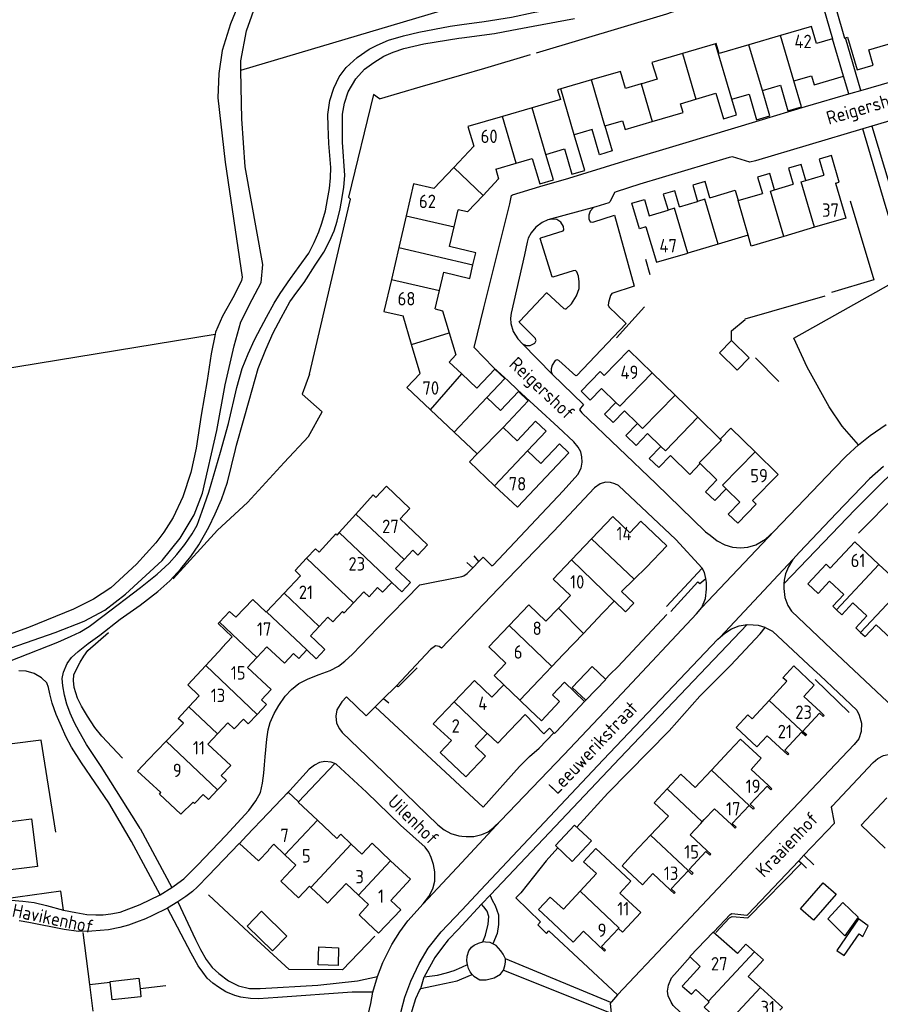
# Model space of a CAD drawing. Header units: metres. Extents: x 226218 to 240385, y 439369 to 449677.
# Tile 32 of 256: x 227918 to 228078, y 440431 to 440614. Entities that reach past the tile are written whole.
import ezdxf

# ---------------------------------------------------------------- set-up
doc = ezdxf.new("R2010")
doc.units = ezdxf.units.M
doc.header["$MEASUREMENT"] = 0
for name, color, linetype in [('DAKRAND', 4, 'Continuous'), ('DAKRAND-BYG', 4, 'Continuous'), ('HEG', 253, 'Continuous'), ('HEK', 253, 'Continuous'), ('HOOFDGEBOUW', 4, 'Continuous'), ('HUISNUMMER', 253, 'Continuous'), ('INSTEEKSLOOT', 153, 'Continuous'), ('KANTSLOOT', 153, 'Continuous'), ('KANTVERH', 253, 'Continuous'), ('RASTER', 253, 'Continuous'), ('SCHUTTING', 253, 'Continuous'), ('STRAATNAAM', 253, 'Continuous'), ('TUSSENMUUR', 253, 'Continuous')]:
    doc.layers.add(name, color=color, linetype=linetype)
doc.styles.get("Standard").update_dxf_attribs({"font": 'iso.shx'})

msp = doc.modelspace()

# ---------------------------------------------------------------- linework, layer by layer
at = {"layer": 'DAKRAND'}
for p, q in [((227980.24, 440522.27), (227977.14, 440518.83)), ((228034.44, 440512.38), (228032.14, 440510.13)), ((228032.14, 440510.13), (228029.77, 440507.8)), ((227979.81, 440505.71), (227981.72, 440507.76)), ((228026.26, 440503.77), (228028.41, 440506.03)), ((228028.41, 440506.03), (228028.42, 440506.04)), ((227952.25, 440493.98), (227955.32, 440497.27)), ((228016.8, 440493.82), (228018.96, 440496.1)), ((228014.46, 440491.36), (228016.8, 440493.82)), ((227951.04, 440488.34), (227949.12, 440486.29)), ((227941.5, 440476.43), (227944.85, 440479.9)), ((228046.6, 440474.5), (228049.89, 440478.03)), ((227969.54, 440468.56), (227969.47, 440468.51)), ((228044.85, 440464.83), (228045.22, 440465.25)), ((228044.61, 440464.55), (228044.85, 440464.83)), ((228032.03, 440458.96), (228035.21, 440462.37)), ((227979.4, 440460.66), (227981.33, 440458.79))]:
    msp.add_line(p, q, dxfattribs=at)
for points in [[(228035.45, 440606.53), (228036.43, 440603.38), (228033.58, 440602.55)], [(227983.95, 440525.38), (227983.45, 440525.83), (227980.24, 440522.27)], [(227977.14, 440518.83), (227976.7, 440518.34), (227976.48, 440518.54), (227973.4, 440515.12)], [(227954.81, 440502.09), (227956.71, 440504.11), (227957.87, 440503.01), (227961.02, 440506.33), (227963.54, 440503.95)], [(227977.78, 440504.09), (227978.05, 440503.83), (227979.81, 440505.71)], [(227957.18, 440499.38), (227954.57, 440501.85), (227954.81, 440502.09)], [(227951.04, 440488.34), (227948.88, 440490.37), (227952.25, 440493.98)], [(228011.82, 440484.85), (228015.27, 440481.28), (228016.33, 440482.31), (228017.28, 440481.32), (228017.68, 440481.71), (228022.89, 440487.3), (228019.13, 440490.88), (228016.89, 440488.54), (228018.24, 440487.26), (228014.84, 440483.69), (228012.67, 440485.75)], [(227944.85, 440479.9), (227948.07, 440483.22), (227947.09, 440484.14), (227949.12, 440486.29)], [(228004.79, 440481.34), (228006.72, 440479.5), (228008.92, 440481.81)], [(228038.28, 440471.02), (228040.83, 440473.76), (228043.55, 440471.22), (228046.6, 440474.5)], [(228035.21, 440462.37), (228038.53, 440465.92), (228035.85, 440468.4), (228038.28, 440471.02)], [(227949.88, 440468.5), (227947.62, 440466.27), (227943.62, 440470.02), (227943.86, 440470.28)], [(227963.91, 440466.43), (227967.64, 440470.34), (227969.54, 440468.56)], [(227964.92, 440460.64), (227963.95, 440459.6), (227964.02, 440459.54), (227962.06, 440457.55), (227958.53, 440460.8), (227959.87, 440462.2)], [(227976.68, 440461.75), (227977.44, 440462.56), (227979.4, 440460.66)], [(228022.05, 440451.88), (228025.12, 440455.17), (228022.72, 440457.4), (228024.98, 440459.84), (228027.65, 440457.36)], [(227971.6, 440452.86), (227969.57, 440450.68), (227966.24, 440453.79), (227969.03, 440456.78)], [(227973.78, 440450.81), (227974.96, 440449.67), (227978.45, 440453.3)], [(228016.95, 440445.99), (228014.3, 440448.45), (228016.49, 440450.8), (228018.94, 440448.53), (228022.05, 440451.88)], [(227982.45, 440445.96), (227980.84, 440447.48), (227982.62, 440449.39)], [(228051.4, 440440.29), (228046.91, 440444.27), (228042.54, 440439.7), (228044.48, 440437.83)], [(228047.27, 440428.32), (228045.21, 440430.23), (228046.16, 440431.22)]]:
    msp.add_lwpolyline(points, dxfattribs=at)
at = {"layer": 'DAKRAND-BYG'}
for p, q in [((228023.12, 440487.53), (228020.61, 440489.93)), ((227934.42, 440434.89), (227934.4, 440435.07))]:
    msp.add_line(p, q, dxfattribs=at)
for points in [[(228050.3, 440554.62), (228053.6, 440551.4), (228051.36, 440549.1), (228048.06, 440552.33), (228050.3, 440554.62)], [(228020.61, 440489.93), (228024.33, 440493.82), (228026.79, 440491.47)], [(228026.79, 440491.47), (228026.84, 440491.42), (228023.12, 440487.53), (228023.12, 440487.53)], [(228020.61, 440457.46), (228024.19, 440461.29), (228021.05, 440464.23), (228017.47, 440460.4), (228020.61, 440457.46)], [(228063.15, 440448.62), (228067.38, 440453.43), (228069.8, 440451.31), (228065.57, 440446.49), (228063.15, 440448.62)], [(228068.27, 440446.71), (228071.06, 440449.8), (228073.94, 440447.07), (228071.41, 440443.54), (228068.27, 440446.71)], [(227962.66, 440448.15), (227967.38, 440443.51), (227964.67, 440440.75), (227959.95, 440445.4), (227962.66, 440448.15)], [(228073.98, 440446.71), (228069.93, 440440.84), (228071.33, 440439.88), (228074.11, 440443.91), (228074.79, 440443.44), (228075.77, 440445.42), (228073.98, 440446.71)], [(227976.93, 440438.01), (227973.19, 440438.16), (227973.33, 440441.5), (227977.02, 440441.33), (227976.93, 440438.01)], [(227934.4, 440435.07), (227939.8, 440435.66), (227940.01, 440433.74)], [(227940.01, 440433.74), (227940.17, 440432.21), (227934.78, 440431.63), (227934.42, 440434.89)]]:
    msp.add_lwpolyline(points, dxfattribs=at)
at = {"layer": 'HEG'}
for p, q in [((228000, 440604.21), (228004.28, 440605.45)), ((228067.72, 440562.92), (228052.8, 440558.61)), ((228034.1, 440560.95), (228028.83, 440555.15)), ((228054.79, 440551.38), (228059.1, 440546.97)), ((227954.44, 440519.23), (227960.03, 440524.42)), ((228038.24, 440503.5), (228029.12, 440493.73)), ((227991.68, 440493.59), (227988.14, 440490.05)), ((228050.18, 440494.08), (228044.41, 440488.28)), ((228027.65, 440492.4), (228026.79, 440491.47)), ((228023.12, 440487.53), (228022.89, 440487.3)), ((228017.14, 440481.46), (228014.42, 440478.59)), ((228012.65, 440477.05), (228010.79, 440475.13)), ((227929.33, 440444.21), (227930.57, 440434.48)), ((227930.57, 440434.48), (227931.21, 440429.48))]:
    msp.add_line(p, q, dxfattribs=at)
for points in [[(227984.65, 440599.75), (227992.26, 440601.96), (228000, 440604.21)], [(227971.58, 440548.38), (227977.68, 440574.38), (227979.25, 440581.03)], [(228072.42, 440580.7), (228076.86, 440565.96), (228068.96, 440563.62)], [(227971.39, 440536.76), (227973.98, 440541.36), (227970.26, 440544.66)], [(228100.26, 440508.69), (228081.15, 440525.91), (228074.01, 440518.72)], [(227936.74, 440476.7), (227932.84, 440480.81), (227931.54, 440482.43), (227930.21, 440484.52), (227929.05, 440486.39), (227928.33, 440487.94), (227927.72, 440489.91), (227927.56, 440491.2), (227927.66, 440492.26)], [(228038.65, 440481.84), (228027.23, 440470.16), (228021.46, 440463.85)], [(227924.29, 440462.88), (227921.54, 440480.1), (227892.47, 440476.4), (227880.78, 440474.66), (227874.28, 440469.04), (227871.24, 440465.65), (227867.11, 440460.32), (227869.17, 440458.29), (227868.37, 440457.22)], [(228017.92, 440459.98), (228015.73, 440457.57), (228010.99, 440451.58)], [(228047.35, 440444.18), (228049.92, 440446.95), (228050.4, 440447.18), (228053.36, 440446.95), (228063.34, 440457.13)], [(228014.71, 440446.2), (228014.16, 440445.6), (228015.81, 440443.98), (228016.23, 440444.51), (228029.07, 440432.53)], [(227983.81, 440443.52), (227977.78, 440437.25), (227967.83, 440437.29)]]:
    msp.add_lwpolyline(points, dxfattribs=at)
at = {"layer": 'HEK'}
for p, q in [((228004.28, 440605.45), (228012.83, 440608.01)), ((228035.15, 440566.92), (228034.33, 440569.76)), ((227971.58, 440548.38), (227970.26, 440544.66)), ((227946.17, 440510.17), (227954.44, 440519.23)), ((227930.25, 440496.82), (227934.14, 440500.18)), ((228055.64, 440499.9), (228056.6, 440501.12)), ((228029.12, 440493.73), (228027.65, 440492.4)), ((228065.9, 440491.39), (228072.23, 440485.22)), ((228038.65, 440481.84), (228044.41, 440488.28)), ((228012.65, 440477.05), (228014.42, 440478.59)), ((227960.27, 440444.16), (227952.75, 440451.21)), ((228014.32, 440448.46), (228015.21, 440447.63)), ((227967.83, 440437.29), (227960.27, 440444.16)), ((227930.57, 440434.48), (227934.42, 440434.89)), ((227940.01, 440433.74), (227944.8, 440434.28))]:
    msp.add_line(p, q, dxfattribs=at)
for points in [[(228013.93, 440608.34), (228038.23, 440615.62), (228039.12, 440615.88), (228050.69, 440619.36), (228050.63, 440619.92), (228065.62, 440624.03)], [(228050.3, 440554.62), (228050.3, 440556.43), (228052.82, 440558.53)], [(227960.03, 440524.42), (227966.88, 440531.86), (227971.39, 440536.76)], [(227927.66, 440492.26), (227928.22, 440493.45), (227928.84, 440494.6), (227929.51, 440495.73), (227930.25, 440496.82)], [(227983.86, 440486.3), (228003.98, 440467.57), (228010.79, 440475.13)], [(228010.99, 440451.58), (228010.06, 440450.64), (228014.71, 440446.2)]]:
    msp.add_lwpolyline(points, dxfattribs=at)
at = {"layer": 'HOOFDGEBOUW'}
for p, q in [((228059.46, 440611.54), (228053.55, 440609.81)), ((228047.33, 440610.01), (228041.16, 440608.2)), ((228041.16, 440608.2), (228035.45, 440606.53)), ((228024.18, 440603.26), (228018.46, 440601.59)), ((228061.95, 440603.09), (228065.19, 440604.04)), ((228033.58, 440602.55), (228033.45, 440602.51)), ((228013.15, 440598.07), (228007.58, 440596.43)), ((227998.49, 440586.94), (228002.23, 440590.88)), ((227994.76, 440582.99), (227998.49, 440586.94)), ((228006.33, 440586.63), (228010.13, 440587.74)), ((228064.15, 440584.49), (228067.53, 440585.49)), ((228058.34, 440582.77), (228061.83, 440583.8)), ((228051.56, 440580.76), (228056.06, 440582.1)), ((228040.59, 440579.6), (228043.98, 440580.6)), ((227989.63, 440577.92), (227988.25, 440571.97)), ((227998.58, 440575.84), (227999.32, 440579.04)), ((228034.97, 440577.93), (228038.47, 440578.97)), ((228065.78, 440575.76), (228060.07, 440574.07)), ((228053.38, 440574.29), (228047.81, 440572.64)), ((227988.25, 440571.97), (227986.87, 440566.03)), ((228047.81, 440572.64), (228042.13, 440570.95)), ((227995.04, 440560.55), (227995.83, 440563.95)), ((227990.64, 440553.88), (227989.07, 440559.25)), ((227992.22, 440548.51), (227990.64, 440553.88)), ((228000, 440548.41), (227997.66, 440550.63)), ((228035.52, 440548.61), (228039.79, 440544.46)), ((228028.73, 440543.08), (228026.04, 440545.7)), ((228039.79, 440544.46), (228044.05, 440540.31)), ((227994.16, 440541.72), (227998.57, 440537.55)), ((228032.76, 440539.16), (228030.33, 440541.53)), ((228044.05, 440540.31), (228048.21, 440536.26)), ((228002.85, 440533.5), (227998.57, 440537.55)), ((228037.14, 440534.89), (228034.65, 440537.31)), ((228047.59, 440528.64), (228044.47, 440531.67)), ((228051.88, 440524.46), (228049.3, 440526.97)), ((228020.47, 440513.7), (228024.22, 440517.65)), ((227987.66, 440512.1), (227989.24, 440513.78)), ((228077.8, 440512.85), (228082.3, 440508.65)), ((227969.95, 440510.75), (227966.89, 440507.5)), ((228071.23, 440507.25), (228068.6, 440509.72)), ((227966.89, 440507.5), (227963.61, 440504.02)), ((228075.53, 440503.24), (228072.92, 440505.67)), ((227963.61, 440504.02), (227963.54, 440503.95)), ((228022.67, 440500), (228026.26, 440503.77)), ((228080.9, 440498.22), (228077.28, 440501.61)), ((228018.96, 440496.1), (228022.67, 440500)), ((227961.77, 440495.51), (227963.66, 440497.51)), ((227960.03, 440493.66), (227961.77, 440495.51)), ((228010.81, 440487.52), (228014.46, 440491.36)), ((228010.81, 440487.52), (228012.67, 440485.75)), ((228008.92, 440481.81), (228011.82, 440484.85)), ((227956.39, 440483.3), (227954.43, 440481.23)), ((227954.43, 440481.23), (227952.65, 440479.34)), ((228004.75, 440481.3), (228004.79, 440481.34)), ((227969.47, 440468.51), (227973.07, 440465.13)), ((227973.07, 440465.13), (227976.68, 440461.75)), ((227967.02, 440458.67), (227964.92, 440460.64)), ((227969.03, 440456.78), (227967.02, 440458.67)), ((227971.87, 440452.6), (227971.6, 440452.86)), ((227973.78, 440450.81), (227971.87, 440452.6)), ((227980.71, 440451.18), (227978.45, 440453.3)), ((227982.62, 440449.39), (227980.71, 440451.18)), ((228041.99, 440435.11), (228044.48, 440437.83)), ((228053.43, 440435.99), (228055.73, 440433.91)), ((228046.02, 440431.35), (228043.64, 440433.57)), ((228046.16, 440431.22), (228046.02, 440431.35))]:
    msp.add_line(p, q, dxfattribs=at)
for points in [[(228073.32, 440617.5), (228069.79, 440616.46), (228071.38, 440611.07), (228071.95, 440611.23), (228073.75, 440605.15), (228076.74, 440606.04), (228075.89, 440608.86)], [(228066.14, 440610.06), (228065.21, 440613.23), (228059.46, 440611.54)], [(228065.19, 440604.04), (228065.69, 440602.33), (228071.16, 440603.94), (228069.11, 440610.93), (228066.14, 440610.06)], [(228075.89, 440608.86), (228081.66, 440610.58), (228081.31, 440611.75)], [(228053.55, 440609.81), (228048, 440608.18), (228047.45, 440610.05), (228047.33, 440610.01)], [(228033.45, 440602.51), (228030.53, 440601.65), (228029.59, 440604.85), (228024.18, 440603.26)], [(228056.05, 440601.29), (228059.42, 440602.28), (228060.81, 440597.52), (228063.36, 440598.27), (228061.95, 440603.09)], [(228018.46, 440601.59), (228017.87, 440601.41), (228018.4, 440599.61), (228013.15, 440598.07)], [(228050.37, 440599.66), (228053.59, 440600.6), (228054.99, 440595.84), (228057.44, 440596.56), (228056.05, 440601.29)], [(228035.52, 440595.48), (228041.28, 440597.17), (228040.79, 440598.83), (228043.67, 440599.68)], [(228043.67, 440599.68), (228047.4, 440600.77), (228048.8, 440596.01), (228051.23, 440596.73), (228050.37, 440599.66)], [(228007.58, 440596.43), (228001.15, 440594.55), (228002.23, 440590.88)], [(228026.7, 440594.67), (228028.07, 440590), (228025.67, 440589.29), (228024.3, 440593.98), (228020.98, 440593.01)], [(228026.7, 440594.67), (228029.96, 440595.63), (228030.44, 440593.99), (228035.52, 440595.48)], [(228015.7, 440589.37), (228019.14, 440590.38), (228020.52, 440585.65), (228022.93, 440586.36), (228020.98, 440593.01)], [(228010.13, 440587.74), (228013.15, 440588.63), (228014.55, 440583.85), (228017.1, 440584.6), (228015.7, 440589.37)], [(228069.7, 440583.99), (228070.4, 440584.2), (228068.93, 440589.13), (228066.65, 440588.46), (228067.53, 440585.49)], [(228006.33, 440586.63), (228006.87, 440584.79), (228003.96, 440581.72)], [(228064.15, 440584.49), (228063.27, 440587.49), (228060.94, 440586.8), (228061.83, 440583.8)], [(228058.34, 440582.77), (228057.44, 440585.81), (228055.16, 440585.13), (228056.06, 440582.1)], [(227994.76, 440582.99), (227991.02, 440583.87), (227989.63, 440577.92)], [(228046.26, 440581.28), (228045.36, 440584.29), (228043.09, 440583.61), (228043.98, 440580.6)], [(228069.7, 440583.99), (228071.62, 440577.49), (228065.78, 440575.76)], [(228003.96, 440581.72), (228001.05, 440578.64), (227999.32, 440579.04)], [(228040.59, 440579.6), (228039.71, 440582.58), (228037.58, 440581.95), (228038.47, 440578.97)], [(228046.26, 440581.28), (228050.99, 440582.68), (228051.56, 440580.76)], [(228034.35, 440575.83), (228033.15, 440575.48), (228031.74, 440580.24), (228034.08, 440580.94), (228034.97, 440577.93)], [(228002.07, 440568.76), (228002.6, 440571.02), (227997.72, 440572.15), (227998.58, 440575.84)], [(228034.35, 440575.83), (228036.3, 440569.23), (228042.13, 440570.95)], [(228060.07, 440574.07), (228053.98, 440572.26), (228053.38, 440574.29)], [(227995.83, 440563.95), (227996.63, 440567.37), (228001.49, 440566.24), (228002.07, 440568.76)], [(227986.87, 440566.03), (227985.49, 440560.08), (227989.07, 440559.25)], [(227995.04, 440560.55), (227996.42, 440560.16), (227997.66, 440556.06)], [(227997.66, 440556.06), (227998.91, 440551.96), (227997.66, 440550.63)], [(228026.54, 440548.12), (228031.15, 440552.86), (228035.52, 440548.61)], [(227992.22, 440548.51), (227989.75, 440545.9), (227994.16, 440541.72)], [(228004.66, 440544), (228008.01, 440547.54), (228006.16, 440549.29), (228002.81, 440545.75), (228000, 440548.41)], [(228026.54, 440548.12), (228025.79, 440548.85), (228022.24, 440545.17), (228023.94, 440543.53), (228026.04, 440545.7)], [(228007.69, 440538.4), (228012.4, 440543.39), (228010.58, 440545.12), (228007.23, 440541.58), (228004.66, 440544)], [(228030.33, 440541.53), (228028.2, 440539.32), (228026.59, 440540.87), (228028.73, 440543.08)], [(228012.25, 440534.03), (228015.73, 440537.71), (228013.75, 440539.58), (228010.3, 440535.94), (228007.69, 440538.4)], [(228034.65, 440537.31), (228032.49, 440535.08), (228030.59, 440536.91), (228032.76, 440539.16)], [(228048.21, 440536.26), (228050.16, 440538.26), (228054.69, 440533.86)], [(228006.13, 440527.55), (228010.38, 440523.54), (228019.98, 440533.69), (228018.23, 440535.35), (228014.74, 440531.67), (228012.25, 440534.03)], [(228002.85, 440533.5), (228001.43, 440532.01), (228006.13, 440527.55)], [(228038.91, 440533.17), (228036.74, 440530.92), (228034.97, 440532.64), (228037.14, 440534.89)], [(228054.69, 440533.86), (228059.01, 440529.66), (228054.24, 440524.76)], [(228044.47, 440531.67), (228042.52, 440529.66), (228038.91, 440533.17)], [(228049.3, 440526.97), (228047.17, 440524.77), (228045.45, 440526.43), (228047.59, 440528.64)], [(227983.95, 440525.38), (227985.93, 440527.48), (227990.31, 440523.31), (227988.49, 440521.38)], [(228054.24, 440524.76), (228054.91, 440524.12), (228051.45, 440520.53), (228049.7, 440522.21), (228051.88, 440524.46)], [(227989.24, 440513.78), (227990.88, 440515.51), (227991.82, 440514.62), (227993.63, 440516.53), (227988.49, 440521.38)], [(228024.22, 440517.65), (228028.16, 440521.79), (228031.35, 440518.75), (228033.4, 440520.91), (228038.21, 440516.34), (228034.44, 440512.38)], [(228077.8, 440512.85), (228073.3, 440517.06), (228068.73, 440512.16), (228067.93, 440512.9)], [(227973.4, 440515.12), (227972.71, 440515.78), (227971.06, 440514.03)], [(227971.06, 440514.03), (227968.9, 440511.74), (227969.95, 440510.75)], [(228020.47, 440513.7), (228017.05, 440510.11), (228020.25, 440507.07), (228018.02, 440504.73)], [(227986.93, 440509.5), (227988.81, 440507.72), (227990.46, 440509.47), (227987.66, 440512.1)], [(228067.93, 440512.9), (228064.54, 440509.26), (228066.48, 440507.45), (228068.6, 440509.72)], [(227981.72, 440507.76), (227982.7, 440506.83), (227984.3, 440508.53), (227985.21, 440507.67), (227986.93, 440509.5)], [(228029.77, 440507.8), (228032.06, 440505.63), (228030.53, 440504.03), (228028.42, 440506.04)], [(228071.23, 440507.25), (228069.18, 440505.05), (228069.89, 440504.39)], [(228069.89, 440504.39), (228070.88, 440503.47), (228072.92, 440505.67)], [(227973.4, 440501.29), (227975.02, 440503.02), (227975.95, 440502.15), (227977.78, 440504.09)], [(228018.02, 440504.73), (228015.67, 440502.26), (228012.48, 440505.3), (228008.82, 440501.46)], [(228075.53, 440503.24), (228073.46, 440501.02), (228074.38, 440500.16)], [(227972.72, 440498.65), (227971.76, 440499.55), (227973.4, 440501.29)], [(228008.82, 440501.46), (228005.02, 440497.46), (228008.22, 440494.42), (228006.03, 440492.12), (228007.83, 440490.4)], [(228074.38, 440500.16), (228075.21, 440499.39), (228077.28, 440501.61)], [(227957.18, 440499.38), (227955.26, 440497.33), (227955.32, 440497.27)], [(227971.09, 440496.91), (227972.82, 440495.27), (227974.46, 440497.01), (227972.72, 440498.65)], [(227963.66, 440497.51), (227966.92, 440494.44), (227968.62, 440496.25), (227969.6, 440495.33), (227971.09, 440496.91)], [(227961.81, 440484.86), (227963.58, 440486.74), (227962.65, 440487.61), (227964.44, 440489.5), (227960.03, 440493.66)], [(228057.34, 440487.48), (228060.64, 440491.05), (228059.9, 440491.73), (228061.93, 440493.92), (228065.73, 440490.35), (228063.76, 440488.21), (228066.87, 440485.33)], [(228007.83, 440490.4), (228005.63, 440488.09), (228002.35, 440491.22), (227998.56, 440487.24)], [(228060.08, 440478), (228056.93, 440480.91), (228055.02, 440478.85), (228051.17, 440482.42), (228053.36, 440484.78), (228054.15, 440484.05), (228057.34, 440487.48)], [(227998.56, 440487.24), (227994.65, 440483.13), (227998.07, 440480.01), (227995.96, 440477.8), (228000.75, 440473.24), (228004.44, 440477.11), (228002.51, 440478.94), (228004.75, 440481.3)], [(227956.39, 440483.3), (227957.56, 440482.2), (227959.26, 440484), (227960.18, 440483.13), (227961.81, 440484.86)], [(228066.87, 440485.33), (228067.6, 440484.65), (228067.42, 440484.46), (228066.69, 440485.14), (228063.58, 440481.77), (228064.31, 440481.1), (228064.23, 440481.02)], [(228049.89, 440478.03), (228052, 440480.29), (228055.86, 440476.7), (228053.94, 440474.63), (228057.11, 440471.67)], [(228064.23, 440481.02), (228064.11, 440480.88), (228063.37, 440481.55), (228060.26, 440478.19), (228060.99, 440477.51), (228060.81, 440477.32), (228060.08, 440478)], [(227954.47, 440470.79), (227956.12, 440472.54), (227955.14, 440473.46), (227956.91, 440475.33), (227952.65, 440479.34)], [(227943.86, 440470.28), (227939.51, 440474.31), (227941.5, 440476.43)], [(227949.88, 440468.5), (227950.16, 440468.24), (227951.77, 440469.95), (227952.78, 440469), (227954.47, 440470.79)], [(228057.11, 440471.67), (228057.84, 440470.99), (228057.66, 440470.8), (228056.93, 440471.48), (228053.79, 440468.12), (228054.52, 440467.44), (228054.32, 440467.22), (228053.59, 440467.9)], [(228079.27, 440469.29), (228074.46, 440464.24), (228078.97, 440459.94)], [(228050.27, 440464.34), (228047.11, 440467.28), (228045.22, 440465.25)], [(228053.59, 440467.9), (228050.45, 440464.53), (228051.18, 440463.85), (228051, 440463.66), (228050.27, 440464.34)], [(227913.93, 440464.66), (227919.73, 440465.39), (227920.86, 440456.5), (227913.81, 440455.61), (227913.33, 440459.4), (227910.45, 440459.04), (227909.81, 440464.14)], [(227959.87, 440462.2), (227963.88, 440466.45), (227963.91, 440466.43)], [(228044.61, 440464.55), (228042.61, 440462.4), (228045.71, 440459.49)], [(227981.33, 440458.79), (227983.26, 440460.85), (227986.73, 440457.59)], [(228038.87, 440452.17), (228035.65, 440455.17), (228033.7, 440453.09), (228029.88, 440456.65), (228032.03, 440458.96)], [(228045.71, 440459.49), (228046.45, 440458.81), (228046.27, 440458.62), (228045.54, 440459.3), (228042.4, 440455.94), (228043.13, 440455.26), (228042.92, 440455.04), (228042.19, 440455.72)], [(227986.73, 440457.59), (227990.44, 440454.11), (227986.75, 440450.17)], [(228027.65, 440457.36), (228031.52, 440453.74), (228029.47, 440451.54), (228032.63, 440448.58)], [(228042.19, 440455.72), (228039.05, 440452.36), (228039.79, 440451.68), (228039.61, 440451.49), (228038.87, 440452.17)], [(227986.75, 440450.17), (227988.61, 440448.42), (227984.46, 440444.09), (227982.45, 440445.96)], [(228029.22, 440444.96), (228029.96, 440444.27), (228033.36, 440447.9), (228032.63, 440448.58)], [(228022.68, 440444.42), (228020.79, 440442.39), (228016.95, 440445.99)], [(228022.68, 440444.42), (228026.63, 440440.73), (228026.81, 440440.92), (228026.08, 440441.6), (228029.22, 440444.96)], [(228054.62, 440440.57), (228052.99, 440442.04), (228051.4, 440440.29)], [(228053.43, 440435.99), (228056.25, 440439.09), (228054.62, 440440.57)], [(228041.99, 440435.11), (228041.11, 440434.15), (228042.81, 440432.66), (228043.64, 440433.57)], [(228055.73, 440433.91), (228059.8, 440430.22), (228059.32, 440429.7)]]:
    msp.add_lwpolyline(points, dxfattribs=at)
at = {"layer": 'INSTEEKSLOOT'}
msp.add_lwpolyline([(227958.98, 440618.88), (227958.7, 440618.3), (227956.88, 440613.72), (227955.31, 440608.75), (227954.67, 440604.47), (227954.53, 440599.92), (227955.88, 440587.9), (227959.02, 440566.44)], dxfattribs=at)
at = {"layer": 'KANTSLOOT'}
for points in [[(227958.82, 440606.81), (227959.87, 440612.4), (227961.83, 440618.01), (227964.42, 440622.29), (227968.11, 440627.47), (227969.61, 440629.77)], [(227900.94, 440492.08), (227924.14, 440500.17), (227929.57, 440502.26), (227933.42, 440504.31), (227937.28, 440507.31), (227944.15, 440513.59), (227947.49, 440517.77), (227950.08, 440522.13), (227951.66, 440526.13), (227954.29, 440537.84), (227955.86, 440546.4), (227957.53, 440553.62), (227958.79, 440558.14), (227960.92, 440562.3), (227962.58, 440565.44), (227962.87, 440568.81), (227959.6, 440587.02), (227958.99, 440596.02), (227958.83, 440601.92), (227958.82, 440605.07), (227958.82, 440606.81)], [(227959.02, 440566.44), (227958.89, 440565.81), (227957.55, 440563.04), (227955.39, 440559.18), (227954.09, 440556.18), (227954.02, 440555.82), (227953.28, 440552.13), (227952.52, 440547.15), (227951.37, 440540.68), (227950.44, 440534.53), (227949.46, 440530.04), (227947.98, 440525.46), (227946.16, 440521.61), (227944.45, 440518.87), (227942.93, 440516.92), (227939.34, 440512.91), (227934.55, 440508.51), (227931.32, 440506.39), (227927.56, 440504.49), (227919.17, 440501.08), (227895.97, 440492.71)]]:
    msp.add_lwpolyline(points, dxfattribs=at)
at = {"layer": 'KANTVERH'}
for p, q in [((228064.93, 440625.76), (228069.11, 440610.93)), ((228074.44, 440601.3), (228071.54, 440611.11)), ((228072.18, 440600.65), (228071.16, 440603.94)), ((228055.47, 440595.68), (228064.08, 440598.29)), ((228014.58, 440583.4), (228019.95, 440584.94)), ((228025.01, 440579.58), (228016.03, 440577.15)), ((228010.38, 440545.41), (228008.66, 440547.11)), ((228044.76, 440504.84), (228058.28, 440519.09)), ((228000.92, 440513.24), (228002.07, 440512.24)), ((228003.18, 440513.39), (228002.32, 440514.46)), ((228048.16, 440499.29), (228061.72, 440513.77)), ((228044.82, 440512.17), (228038.15, 440505)), ((227988.14, 440490.05), (227987.8, 440490.22)), ((227985.4, 440487.82), (227986.39, 440487.06)), ((227969.54, 440468.56), (227976.3, 440475.73)), ((227940, 440463.59), (227945.93, 440452.59)), ((228000, 440457.26), (228007.22, 440465)), ((227958.49, 440460.78), (227952.68, 440454.77)), ((228063.82, 440458.6), (228065.67, 440456.83)), ((227992.78, 440449.53), (228000, 440457.26)), ((228003.66, 440449.46), (228005.35, 440451.19)), ((227992.38, 440433.73), (227992.99, 440435.91))]:
    msp.add_line(p, q, dxfattribs=at)
for points in [[(228000, 440613.58), (228004.17, 440614.18), (228009.3, 440614.98), (228013.3, 440615.83), (228021.02, 440617.29), (228030.66, 440619.43), (228038.4, 440621.14), (228046.54, 440623.28), (228054.86, 440625.6), (228065.74, 440628.66), (228075.42, 440631.73), (228088.04, 440635.84), (228090.61, 440636.82), (228095, 440638.51), (228103.26, 440641.75), (228108.54, 440643.75), (228112.11, 440645.1), (228120.07, 440648.03), (228124.57, 440649.61), (228126.99, 440650.42), (228130.06, 440651.3), (228133.63, 440652.21), (228136.18, 440652.75)], [(228000, 440611.13), (228006.07, 440611.92), (228009.36, 440612.53), (228013.29, 440613.29), (228021.05, 440614.72)], [(227963.59, 440558.98), (227965.01, 440561.6), (227966.12, 440563.42), (227968.04, 440566.24), (227969.69, 440568.44), (227971.46, 440570.91), (227972.44, 440572.94), (227973.33, 440574.92), (227973.89, 440576.51), (227974.57, 440578.82), (227974.98, 440580.97), (227975.33, 440583.02), (227975.51, 440584.97), (227975.55, 440586.92), (227975.2, 440591.38), (227975.07, 440594.64), (227975.03, 440596.81), (227975.38, 440599.44), (227976.13, 440601.7), (227977.11, 440603.84), (227978.43, 440605.57), (227980.5, 440607.44), (227982.75, 440609.01), (227984.2, 440609.77), (227986.34, 440610.67), (227989.12, 440611.51), (227992, 440612.16), (227997.82, 440613.26), (228000, 440613.58)], [(228064.08, 440598.29), (228072.59, 440600.77), (228074.44, 440601.3), (228085.54, 440604.53), (228112.65, 440612.63)], [(227977.74, 440596.84), (227978.11, 440598.91), (227978.82, 440601.01), (227980.25, 440603.49), (227981.88, 440605.26), (227983.6, 440606.54), (227985.44, 440607.71), (227987.22, 440608.41), (227989.2, 440609.11), (227992.93, 440610.01), (227999.45, 440611.06), (228000, 440611.13)], [(227960.37, 440543.44), (227962.04, 440549.43), (227963.44, 440552.95), (227964.84, 440556.07), (227966.32, 440558.88), (227967.95, 440561.84), (227969.24, 440563.65), (227970.63, 440565.48), (227972.68, 440568.69), (227974.26, 440571.12), (227975.33, 440573.2), (227976.17, 440575.09), (227976.73, 440576.9), (227977.32, 440579.18), (227977.69, 440581.34), (227978.01, 440583.24), (227978.16, 440585.4), (227977.74, 440591.64), (227977.74, 440596.84)], [(228019.95, 440584.94), (228030.19, 440588.12), (228041.22, 440591.41), (228055.47, 440595.68)], [(228085.3, 440597.26), (228076.46, 440594.63), (228074.77, 440594.13), (228054.77, 440588.18), (228053.72, 440587.93), (228050.48, 440588.89), (228049.84, 440588.77), (228033.19, 440583.78)], [(228089.82, 440543.93), (228083.48, 440564.98), (228082.91, 440566.9), (228078.97, 440580), (228074.77, 440594.13)], [(228076.46, 440594.63), (228084.91, 440566.59), (228085.07, 440566.05), (228091.52, 440544.46)], [(228008.66, 440547.11), (228005.92, 440549.63), (228002.32, 440553.36), (228004.13, 440560.72), (228008.93, 440580.13), (228009.24, 440581.7), (228009.43, 440581.83), (228014.58, 440583.4)], [(228033.19, 440583.78), (228028.81, 440582.4), (228028.5, 440582.27), (228027.69, 440580.57), (228027.41, 440580.35), (228025.01, 440579.58), (228024.54, 440579.43), (228023.95, 440578.79), (228023.69, 440578), (228023.71, 440577.34), (228023.95, 440576.79), (228024.11, 440576.78), (228024.41, 440576.74), (228028.45, 440578.02), (228032.13, 440564.81), (228028.01, 440563.4), (228027.73, 440563.06), (228027.38, 440561.76), (228027.31, 440561.17)], [(228011.33, 440554.02), (228011.98, 440553.68), (228012.77, 440553.7), (228013.61, 440554.14), (228013.88, 440554.66), (228013.77, 440554.92), (228013.72, 440555.04), (228010.69, 440558.06), (228010.8, 440558.26), (228015.77, 440563.52), (228015.89, 440563.56), (228019.02, 440560.6), (228019.27, 440560.55), (228019.44, 440560.52), (228020.45, 440561.49), (228021.39, 440562.99), (228021.89, 440564.34), (228021.87, 440565.58), (228021.74, 440566.66), (228021.48, 440567.43), (228021.19, 440567.68), (228020.78, 440567.64), (228016.96, 440566.47), (228016.83, 440566.53), (228014.64, 440573.66), (228014.76, 440573.79), (228018.88, 440575.09), (228019.03, 440575.28), (228018.99, 440575.9), (228018.45, 440576.71), (228017.74, 440577.22), (228016.98, 440577.27)], [(228016.98, 440577.27), (228016.03, 440577.15), (228015.02, 440576.65), (228013.83, 440575.8), (228012.92, 440574.7), (228012.37, 440573.76), (228012.19, 440572.99), (228011.72, 440570.6)], [(228011.72, 440570.6), (228009.18, 440559.73), (228009.1, 440558.81), (228009.15, 440557.82), (228009.61, 440556.32), (228010.43, 440554.96), (228011.33, 440554.02), (228016.87, 440548.38), (228022.7, 440542.68), (228022.48, 440542.42), (228022.15, 440542.01), (228021.98, 440541.69), (228022.38, 440541.14), (228036.17, 440527.95), (228045.42, 440518.97), (228046.3, 440518.34), (228047.64, 440517.27), (228049.04, 440516.49), (228050.48, 440516.09), (228051.98, 440515.98), (228053.32, 440516.08), (228054.84, 440516.52), (228056.67, 440517.6), (228058.28, 440519.09), (228065.33, 440526.49), (228069.42, 440530.75), (228071.68, 440533.08), (228074.01, 440535.2), (228076.13, 440536.92), (228079.15, 440538.94)], [(228027.31, 440561.17), (228027.4, 440561.02), (228027.44, 440560.95), (228030.53, 440557.92), (228030.57, 440557.75), (228021.45, 440548.1), (228021.27, 440548.02), (228018.11, 440550.91), (228017.79, 440551.01), (228017.44, 440550.93), (228016.84, 440550.03), (228016.65, 440549.36), (228016.67, 440548.83), (228016.87, 440548.38)], [(227956.52, 440539.14), (227958.04, 440545.86), (227959.07, 440549.4), (227960.14, 440552.18), (227961.37, 440554.76), (227962.6, 440557.12), (227963.59, 440558.98)], [(228000, 440510.63), (228000.38, 440510.71), (228001.01, 440511.16), (228002.07, 440512.24), (228003.18, 440513.39), (228003.99, 440514.21), (228005.58, 440512.6), (228005.83, 440512.73), (228018.89, 440526.62), (228021.64, 440529.64), (228022.27, 440530.84), (228022.47, 440531.94), (228022.41, 440532.92), (228022.19, 440533.84), (228021.68, 440534.72), (228020.87, 440535.73), (228017.97, 440538.5), (228010.38, 440545.41)], [(227940, 440463.59), (227939.5, 440464.43), (227932.73, 440475.14), (227929.99, 440479.28), (227928.62, 440481.66), (227927.77, 440483.33), (227926.99, 440485.09), (227926.33, 440486.82), (227925.88, 440488.45), (227925.6, 440490.24), (227925.49, 440491.58), (227925.7, 440492.77), (227926.38, 440494.38), (227927.19, 440495.51), (227928.45, 440496.64), (227930.31, 440498.09), (227932.52, 440499.65), (227936.31, 440502.64), (227939.99, 440505.24), (227943.3, 440507.84), (227945.55, 440509.83), (227947.62, 440512.07), (227949.44, 440514.37), (227950.96, 440516.53), (227952.8, 440519.79), (227954.02, 440522.32), (227955.17, 440525), (227956.28, 440528.21), (227957.77, 440534.3), (227958, 440535.13), (227959.27, 440539.74), (227960.37, 440543.44)], [(227910.08, 440492.66), (227924.66, 440498.37), (227927.15, 440499.48), (227928.77, 440500.21), (227930.5, 440501.25), (227933.07, 440503.19), (227940.11, 440508.54), (227943.19, 440511.02), (227945.45, 440513.09), (227946.83, 440514.69), (227948.35, 440516.57), (227949.7, 440518.56), (227950.62, 440520.21), (227951.56, 440522.83), (227952.82, 440526.32), (227954.99, 440533.79), (227956.52, 440539.14)], [(228106.52, 440487.29), (228104.61, 440493.82), (228100.26, 440508.69), (228097.73, 440517.35), (228095.48, 440525.05), (228092.07, 440536.19), (228089.4, 440535.22), (228086.88, 440534.14), (228084.75, 440533.02), (228082.91, 440531.85), (228080.91, 440530.41), (228080.5, 440530.05), (228078.75, 440528.53), (228073.35, 440523.13), (228060.07, 440509.24)], [(228078.66, 440531.13), (228076.03, 440528.83), (228069.91, 440522.43), (228063, 440515.13), (228061.72, 440513.77)], [(228029.89, 440488.86), (228043.78, 440503.63), (228044.76, 440504.84), (228045.44, 440506.52), (228045.66, 440508.23), (228045.63, 440509.48), (228045.52, 440510.23), (228045.26, 440511.38), (228044.82, 440512.17), (228039.91, 440517.53), (228029.24, 440527.58), (228028.55, 440527.92), (228027.71, 440528.14), (228026.82, 440528.19), (228025.81, 440527.93), (228024.77, 440527.18), (228017.11, 440519.01), (228006.84, 440508.37), (228000, 440501.2)], [(228061.72, 440513.77), (228060.92, 440512.41), (228060.36, 440511.1), (228060.1, 440509.91), (228060.07, 440509.24), (228060.04, 440508.34), (228060.26, 440506.7), (228060.8, 440505.2), (228061.49, 440504.16), (228068.93, 440497.03), (228082.49, 440484.29), (228091.64, 440475.64), (228092.61, 440474.73), (228093.22, 440474.36), (228093.9, 440474.29), (228094.85, 440474.71), (228095.55, 440475.55), (228095.56, 440476.04), (228092.13, 440479.26)], [(227965, 440485.07), (227965.86, 440486.51), (227967.07, 440488.29), (227968.24, 440489.54), (227969.64, 440490.63), (227971.36, 440491.52), (227973.41, 440492.3), (227975.43, 440493.09), (227977, 440493.91), (227978.21, 440494.83), (227979.61, 440496.14), (227984.27, 440501), (227992.17, 440509.03), (228000, 440510.63)], [(228038.96, 440504.09), (228044.05, 440509.59), (228044.37, 440509.3), (228045.52, 440510.23)], [(228000, 440501.2), (227996.19, 440497.21), (227995.78, 440497.57), (227995.44, 440497.64), (227995.08, 440497.7), (227994.19, 440496.98), (227987.8, 440490.22), (227987.63, 440490.04), (227985.4, 440487.82), (227983.86, 440486.3)], [(228000, 440448.38), (228003.46, 440452.07), (228026.37, 440476.38), (228047.74, 440498.93), (228048.16, 440499.29), (228049.03, 440500.04), (228050.31, 440500.86), (228051.71, 440501.41), (228053.2, 440501.67), (228054.36, 440501.59), (228055.28, 440501.52), (228056.52, 440501.16), (228056.6, 440501.12)], [(228053.2, 440501.67), (228029.48, 440476.74), (228005.35, 440451.19), (228005.28, 440451.07), (228005.68, 440450.24), (228006.24, 440449.22), (228006.82, 440447.47), (228006.85, 440445.68), (228006.57, 440443.98), (228005.81, 440442.08), (228005.3, 440442.31), (228004.42, 440442.39), (228003.95, 440442.43)], [(228056.6, 440501.12), (228057.93, 440500.43), (228065.57, 440493.27), (228066.83, 440492.14), (228073.67, 440485.69), (228074.13, 440484.71), (228074.54, 440483.26), (228074.47, 440481.72), (228074.02, 440480.32), (228073.16, 440479.29), (228054.84, 440459.95), (228038.65, 440442.78), (228029.07, 440432.53)], [(227943.75, 440451.22), (227938.43, 440461.19), (227934.16, 440468.38), (227929.09, 440475.83), (227927.23, 440478.75), (227926.17, 440480.76), (227925.33, 440482.61), (227924.36, 440484.87), (227923.59, 440486.97), (227923.17, 440488.7), (227922.93, 440489.93), (227922.61, 440490.79), (227921.63, 440491.73), (227920.27, 440492.53), (227918.75, 440492.96), (227917.42, 440493.03)], [(227983.86, 440486.3), (227982.18, 440484.62), (227978.51, 440488.15), (227977.65, 440487.25), (227976.69, 440485.73), (227976.52, 440484.52), (227976.66, 440483.27), (227977.17, 440482.16), (227977.68, 440481.49), (227985.4, 440474.08), (227995.53, 440464.28), (227996.7, 440463.37), (227997.96, 440462.69), (227999.45, 440462.22), (228000, 440462.16)], [(228000, 440462.16), (228000.82, 440462.08), (228002.24, 440462.13), (228003.76, 440462.47), (228004.9, 440462.96), (228005.88, 440463.71), (228007.22, 440465), (228019.04, 440477.36), (228029.89, 440488.86)], [(227945.93, 440452.59), (227946.37, 440452.87), (227948.15, 440454.21), (227950.74, 440456.75), (227956, 440462.26), (227960.3, 440466.94), (227961.62, 440468.73), (227962.48, 440470.31), (227962.85, 440472.03), (227963.06, 440473.92), (227963.23, 440475.48), (227963.34, 440476.96), (227963.64, 440480.29), (227963.91, 440482.03), (227964.27, 440483.35), (227965, 440485.07)], [(228046.99, 440444.29), (228050.05, 440447.52), (228050.34, 440447.72), (228053.19, 440447.41), (228053.37, 440447.52), (228062.83, 440457.55), (228063.82, 440458.6), (228069.48, 440464.6), (228069.53, 440464.72), (228068.98, 440467.59), (228069.07, 440467.75), (228076.72, 440475.93), (228077.56, 440476.66), (228078.67, 440477.2), (228079.8, 440477.47), (228081.1, 440477.5), (228082.49, 440477.13), (228083.55, 440476.47)], [(227976.3, 440475.73), (227975.65, 440475.99), (227974.48, 440476.12), (227973.45, 440475.89), (227972.52, 440475.42), (227971.51, 440474.68), (227967.37, 440470.05)], [(227983.42, 440433.06), (227984.29, 440435.99), (227985.29, 440438.61), (227985.94, 440439.94), (227986.98, 440441.97), (227988.42, 440444.3), (227989.96, 440446.38), (227992.78, 440449.53), (227993.84, 440450.9), (227994.62, 440452.32), (227994.98, 440453.77), (227994.97, 440455.52), (227994.72, 440456.87), (227994.3, 440458.19), (227993.85, 440459.18), (227993.15, 440460.12), (227988.6, 440464.22), (227982.23, 440470.34), (227976.58, 440475.62), (227976.3, 440475.73)], [(228062.83, 440457.55), (228063.34, 440457.13), (228064.27, 440456.18)], [(227950.69, 440452.71), (227950.76, 440452.78), (227952.68, 440454.77)], [(227950.69, 440452.71), (227949.78, 440451.81), (227948.55, 440450.92), (227947.05, 440449.88), (227945.13, 440448.74), (227942.32, 440447.33), (227941, 440446.74), (227939.34, 440446.09), (227937.84, 440445.57), (227936.21, 440445.13), (227934.11, 440444.7), (227930.99, 440444.42), (227928.51, 440444.4), (227925.83, 440444.75), (227919.28, 440446.05), (227917.45, 440446.36)], [(227940.02, 440449.43), (227943.75, 440451.22), (227945.93, 440452.59)], [(227925.73, 440448.34), (227925.25, 440451.91), (227911.78, 440450.03)], [(227915.95, 440450.21), (227918.12, 440450.05), (227920.24, 440449.8), (227922.55, 440449.22), (227925.73, 440448.34), (227928, 440447.9), (227930.06, 440447.57), (227931.76, 440447.47), (227933.13, 440447.51), (227934.55, 440447.66), (227936.26, 440448.01), (227940.02, 440449.43)], [(227983.42, 440433.06), (227979.58, 440433.03), (227965.68, 440432.03), (227962.09, 440431.8), (227960.6, 440431.87), (227958.77, 440432.11), (227957.66, 440432.42), (227956.02, 440433.12), (227954.64, 440433.96), (227953.54, 440434.75), (227952.51, 440435.69), (227951.69, 440436.78), (227950.86, 440437.99), (227949.52, 440440.32), (227945.13, 440448.74)], [(227947.05, 440449.88), (227950.35, 440442.86), (227951.25, 440441.03), (227952.32, 440439.15), (227953.44, 440437.66), (227954.72, 440436.55), (227956.49, 440435.17), (227958.37, 440434.24), (227960.44, 440433.74), (227962.4, 440433.72), (227973.14, 440434.38), (227980.56, 440435.2), (227984.29, 440435.99)], [(228003.95, 440442.43), (228004.41, 440443.67), (228004.93, 440445.77), (228005.03, 440447.2), (228004.71, 440448.14), (228004.12, 440448.97), (228003.66, 440449.46), (228000, 440445.52)], [(227992.78, 440379.09), (227992.68, 440379.89), (227990.17, 440400.03), (227989.95, 440401.83), (227988.39, 440414.85), (227987.89, 440421.59), (227987.86, 440423.81), (227988.17, 440426.29), (227988.68, 440429.48), (227989.39, 440432.13), (227990.47, 440435.11), (227992.08, 440438.42), (227993.75, 440441.28), (227996.17, 440444.29), (228000, 440448.38)], [(228000, 440445.52), (227999.38, 440444.84), (227997.47, 440442.8), (227996.4, 440441.48), (227994.98, 440439.53), (227992.99, 440435.91), (227995.45, 440436.22), (227997.16, 440436.65), (227998.57, 440437.12), (228000, 440437.75)], [(228000, 440437.75), (228001.05, 440438.21), (228000.95, 440438.9), (228001.01, 440439.78), (228001.34, 440440.76), (228001.78, 440441.44), (228002.33, 440441.81), (228003.09, 440442.17), (228003.95, 440442.43)], [(228027.78, 440431.1), (228008.16, 440439.29), (228007.7, 440440.13), (228007.29, 440440.78), (228006.86, 440441.27), (228006.39, 440441.76), (228005.81, 440442.08)], [(228077.29, 440405.35), (228059.29, 440414.08), (228053.78, 440416.91), (228053.38, 440417.2), (228046.18, 440424.1), (228039.4, 440430.58), (228039.02, 440431.2), (228038.51, 440432.36), (228038.36, 440433.26), (228038.53, 440434.38), (228039.09, 440435.71), (228040.15, 440436.93), (228042.61, 440439.66)], [(228001.95, 440436.37), (228001.58, 440436.86), (228001.26, 440437.46), (228001.05, 440438.21)], [(228007.79, 440437.19), (228008.01, 440437.94), (228008.13, 440438.64), (228008.16, 440439.29)], [(228000, 440435.57), (228001.95, 440436.37), (228002.22, 440436.03), (228003.38, 440435.33), (228004.56, 440435.35), (228006.06, 440435.71), (228007.19, 440436.43), (228007.79, 440437.19), (228027.87, 440429.16)], [(227992.66, 440395.82), (227990.82, 440409.03), (227990.05, 440419.29), (227989.94, 440422.76), (227990.02, 440425.02), (227990.22, 440426.89), (227990.77, 440429.66), (227991.42, 440431.87), (227992.1, 440433.37), (227992.38, 440433.73), (227995.59, 440434.4), (227999.11, 440435.2), (228000, 440435.57)], [(227981.98, 440420.63), (227981.95, 440423.05), (227982.12, 440424.92), (227982.32, 440426.93), (227982.54, 440428.81), (227983.01, 440430.94), (227983.42, 440433.06)], [(228029.07, 440432.53), (228027.89, 440431.26), (228027.78, 440431.1), (228027.65, 440430.92), (228027.87, 440429.16), (228030.87, 440404.7), (228030.64, 440403.91), (228030.21, 440402.93), (228029.56, 440401.91), (228028.7, 440401.08)]]:
    msp.add_lwpolyline(points, dxfattribs=at)
at = {"layer": 'RASTER'}
for p, q in [((227958.82, 440605.07), (228000, 440617.36)), ((227889.83, 440545.3), (227954.02, 440555.82))]:
    msp.add_line(p, q, dxfattribs=at)
msp.add_lwpolyline([(228074.01, 440535.2), (228070.96, 440538.64), (228068.49, 440542.24), (228064.39, 440549.69), (228061.92, 440555.07), (228077.19, 440563.68), (228082.91, 440566.9)], dxfattribs=at)
at = {"layer": 'SCHUTTING'}
msp.add_line((228055.64, 440499.9), (228050.18, 440494.08), dxfattribs=at)
msp.add_lwpolyline([(227984.65, 440599.75), (227983.54, 440600.52), (227978.87, 440581.38), (227979.25, 440581.03)], dxfattribs=at)
at = {"layer": 'TUSSENMUUR'}
for p, q in [((228061.95, 440603.09), (228059.46, 440611.54)), ((228050.37, 440599.66), (228047.33, 440610.01)), ((228056.05, 440601.29), (228053.55, 440609.81)), ((228041.16, 440608.2), (228043.67, 440599.68)), ((228026.7, 440594.67), (228024.18, 440603.26)), ((228020.98, 440593.01), (228018.46, 440601.59)), ((228033.45, 440602.51), (228035.52, 440595.48)), ((228015.7, 440589.37), (228013.15, 440598.07)), ((228010.13, 440587.74), (228007.58, 440596.43)), ((227998.49, 440586.94), (228003.96, 440581.72)), ((228053.38, 440574.29), (228051.56, 440580.76)), ((227989.63, 440577.92), (227998.58, 440575.84)), ((227988.25, 440571.97), (228002.07, 440568.76)), ((227986.87, 440566.03), (227995.83, 440563.95)), ((227990.64, 440553.88), (227997.66, 440556.06)), ((227994.16, 440541.72), (228000, 440548.41)), ((227998.57, 440537.55), (228004.66, 440544)), ((228002.85, 440533.5), (228007.69, 440538.4)), ((228012.25, 440534.03), (228006.13, 440527.55)), ((227980.24, 440522.27), (227989.24, 440513.78)), ((227977.14, 440518.83), (227986.93, 440509.5)), ((228032.14, 440510.13), (228024.22, 440517.65)), ((227971.06, 440514.03), (227979.81, 440505.71)), ((228028.41, 440506.03), (228020.47, 440513.7)), ((228077.8, 440512.85), (228069.89, 440504.39)), ((227966.89, 440507.5), (227973.4, 440501.29)), ((228082.3, 440508.65), (228074.38, 440500.16)), ((227963.61, 440504.02), (227971.09, 440496.91)), ((228018.02, 440504.73), (228022.67, 440500)), ((227954.81, 440502.09), (227961.77, 440495.51)), ((228016.8, 440493.82), (228008.82, 440501.46)), ((227952.25, 440493.98), (227961.81, 440484.86)), ((228007.83, 440490.4), (228010.81, 440487.52)), ((228057.34, 440487.48), (228064.23, 440481.02)), ((227949.12, 440486.29), (227954.43, 440481.23)), ((227998.56, 440487.24), (228004.75, 440481.3)), ((227944.85, 440479.9), (227954.47, 440470.79)), ((228044.85, 440464.83), (228038.28, 440471.02)), ((227967.02, 440458.67), (227973.07, 440465.13)), ((227979.4, 440460.66), (227971.87, 440452.6)), ((227980.71, 440451.18), (227986.73, 440457.59)), ((228054.62, 440440.57), (228046.02, 440431.35)), ((228055.73, 440433.91), (228049.01, 440426.74))]:
    msp.add_line(p, q, dxfattribs=at)
for points in [[(228065.78, 440575.76), (228063.27, 440584.23), (228064.15, 440584.49)], [(228047.81, 440572.64), (228045.33, 440581), (228043.98, 440580.6)], [(228060.07, 440574.07), (228057.55, 440582.53), (228058.34, 440582.77)], [(228042.13, 440570.95), (228039.65, 440579.32), (228038.47, 440578.97)], [(228035.52, 440548.61), (228029.46, 440542.37), (228028.73, 440543.08)], [(228039.79, 440544.46), (228033.72, 440538.22), (228032.76, 440539.16)], [(228044.05, 440540.31), (228037.98, 440534.07), (228037.14, 440534.89)], [(228048.21, 440536.26), (228048.41, 440536.06), (228044.3, 440531.84), (228044.47, 440531.67)], [(228054.69, 440533.86), (228048.63, 440527.63), (228049.3, 440526.97)], [(228046.6, 440474.5), (228053.6, 440467.91), (228053.59, 440467.9)], [(228035.21, 440462.37), (228042.24, 440455.77), (228042.19, 440455.72)], [(228022.05, 440451.88), (228029.31, 440445.03), (228029.22, 440444.96)]]:
    msp.add_lwpolyline(points, dxfattribs=at)

# ---------------------------------------------------------------- texts
at = {"layer": 'HUISNUMMER'}
for s, p in [('42', (228062.04, 440609.19)), ('60', (228003.52, 440591.49)), ('62', (227992.02, 440579.35)), ('37', (228067.19, 440577.72)), ('47', (228036.86, 440571.08)), ('68', (227988.03, 440561.19)), ('49', (228029.6, 440547.46)), ('70', (227992.66, 440544.54)), ('59', (228053.79, 440528.17)), ('78', (228008.75, 440526.65)), ('27', (227985.14, 440518.71)), ('14', (228028.85, 440517.38)), ('61', (228072.53, 440512.35)), ('23', (227978.86, 440511.72)), ('10', (228020.2, 440508.36)), ('21', (227969.6, 440506.42)), ('17', (227961.79, 440499.55)), ('8', (228013.2, 440499.7)), ('6', (228009.7, 440495.28)), ('15', (227956.92, 440491.38)), ('13', (227953.19, 440487.17)), ('4', (228003.07, 440485.71)), ('23', (228062.19, 440484.04)), ('2', (227998.1, 440481.47)), ('21', (228058.91, 440480.44)), ('11', (227949.85, 440477.4)), ('9', (227946.11, 440473.18)), ('19', (228052.93, 440470.22)), ('17', (228049.28, 440466.01)), ('7', (227966.17, 440461.06)), ('5', (227970.18, 440457.24)), ('15', (228041.48, 440457.99)), ('13', (228037.68, 440453.99)), ('3', (227980.16, 440453.34)), ('1', (227984.38, 440449.71)), ('11', (228028.99, 440447.37)), ('9', (228025.33, 440443.37)), ('27', (228046.46, 440437.1)), ('31', (228055.72, 440428.93))]:
    msp.add_text(s, height=2.5, dxfattribs=at).set_placement(p)
at = {"layer": 'STRAATNAAM'}
for s, rotation, p in [('Reigershof', 16.4575, (228068.45, 440594.88)), ('Reigershof', 316.662, (228008.66, 440549.99)), ('Leeuwerikstraat', 46.4605, (228017.79, 440469.83)), ('Uilenhof', 315.5264, (227986, 440468.37)), ('Kraaienhof', 46.4605, (228056.37, 440454.3)), ('Havikenhof', 348.1054, (227916, 440447.18))]:
    msp.add_text(s, height=2.5, rotation=rotation, dxfattribs=at).set_placement(p)

doc.saveas('drawing.dxf')
